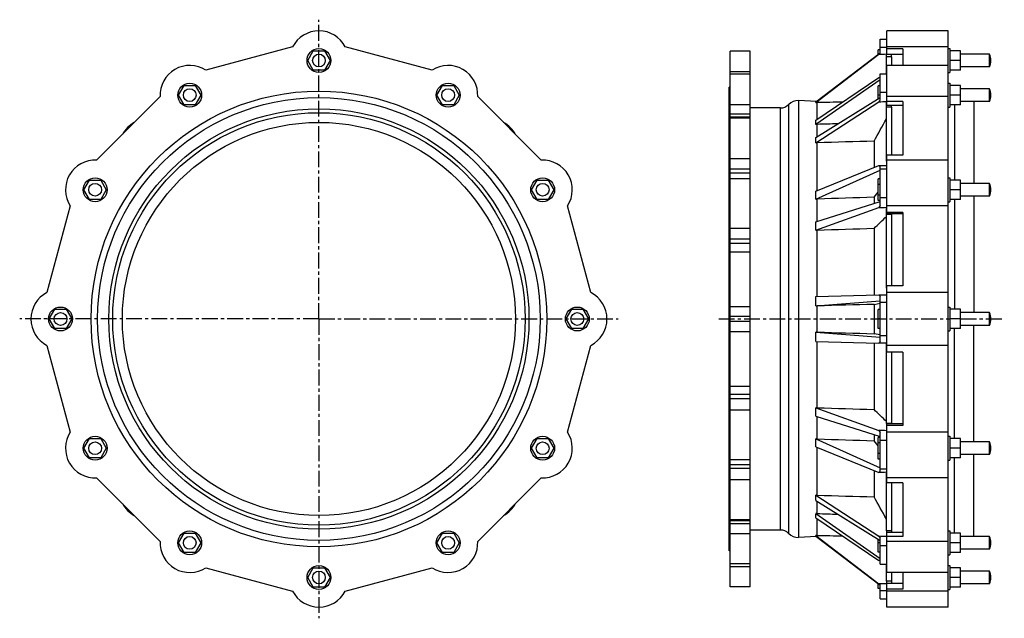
# Model space of a CAD drawing. Header units: millimetres. Extents: x -190 to 1338, y -56 to 873.
import ezdxf

# ---------------------------------------------------------------- set-up
doc = ezdxf.new("R2010")
doc.units = ezdxf.units.MM
doc.header["$LTSCALE"] = 65.395
doc.linetypes.add('CENTER', pattern=[0.6, 0.375, -0.075, 0.075, -0.075])
doc.layers.get('0').update_dxf_attribs({"linetype": 'CONTINUOUS'})
for name, color, linetype in [('02___PRT_ALL_AXES', 7, 'CONTINUOUS'), ('AXES', 7, 'CONTINUOUS'), ('SURFS', 7, 'CONTINUOUS')]:
    doc.layers.add(name, color=color, linetype=linetype)

msp = doc.modelspace()

# ---------------------------------------------------------------- linework, layer by layer
at = {"color": 7, "linetype": 'Continuous'}
for p, q in [((1141.9, 818.9), (1141.9, 826)), ((1144.9, 826), (1141.9, 826)), ((256.7, 809.2), (265.4, 824.2)), ((265.4, 824.2), (282.7, 824.2)), ((282.7, 824.2), (291.4, 809.2)), ((1154.9, 788.5), (1154.9, 814.9)), ((1162.4, 814.9), (1162.4, 801.5)), ((1269.9, 794.2), (1269.9, 824.2)), ((265.4, 794.2), (256.7, 809.2)), ((291.4, 809.2), (282.7, 794.2)), ((282.7, 794.2), (265.4, 794.2)), ((56.2, 755.5), (64.9, 770.5)), ((64.9, 770.5), (82.2, 770.5)), ((82.2, 770.5), (90.9, 755.5)), ((457.2, 755.5), (465.9, 770.5)), ((465.9, 770.5), (483.2, 770.5)), ((483.2, 770.5), (491.9, 755.5)), ((1141.9, 749.9), (1141.9, 770)), ((1144.9, 770), (1141.9, 770)), ((1269.9, 740.5), (1269.9, 770.5)), ((64.9, 740.5), (56.2, 755.5)), ((90.9, 755.5), (82.2, 740.5)), ((465.9, 740.5), (457.2, 755.5)), ((491.9, 755.5), (483.2, 740.5)), ((1144.9, 755.5), (1141.9, 755.5)), ((82.2, 740.5), (64.9, 740.5)), ((483.2, 740.5), (465.9, 740.5)), ((990.5, 80.7), (990.5, 735.7)), ((1002.9, 740.8), (1002.9, 75.6)), ((1003.2, 75.2), (1003.2, 741.1)), ((1018.2, 747), (1018.2, 69.4)), ((1047.4, 718), (1047.4, 743.9)), ((1154.9, 652.8), (1154.9, 736.6)), ((1162.4, 736.6), (1162.4, 662.2)), ((1047.4, 607.3), (1047.4, 681.4)), ((1135.5, 684.1), (1135.5, 643.1)), ((-90.5, 608.7), (-81.9, 623.7)), ((-81.9, 623.7), (-64.6, 623.7)), ((-64.6, 623.7), (-55.9, 608.7)), ((604, 608.7), (612.7, 623.7)), ((612.7, 623.7), (630, 623.7)), ((630, 623.7), (638.7, 608.7)), ((1141.9, 591.8), (1141.9, 625.5)), ((1144.9, 625.5), (1141.9, 625.5)), ((1144.9, 617.1), (1141.9, 617.1)), ((1269.9, 593.7), (1269.9, 623.7)), ((-81.9, 593.7), (-90.5, 608.7)), ((-55.9, 608.7), (-64.6, 593.7)), ((612.7, 593.7), (604, 608.7)), ((638.7, 608.7), (630, 593.7)), ((1144.9, 600.3), (1141.9, 600.3)), ((-64.6, 593.7), (-81.9, 593.7)), ((630, 593.7), (612.7, 593.7)), ((1144.9, 591.8), (1141.9, 591.8)), ((1154.9, 455.8), (1154.9, 570.3)), ((1162.4, 570.3), (1162.4, 459.5)), ((1047.4, 443.2), (1047.4, 545.8)), ((1135.5, 548.6), (1135.5, 445.6)), ((-144.3, 408.2), (-135.6, 423.2)), ((-135.6, 423.2), (-118.3, 423.2)), ((-118.3, 423.2), (-109.6, 408.2)), ((657.7, 408.2), (666.4, 423.2)), ((666.4, 423.2), (683.7, 423.2)), ((683.7, 423.2), (692.4, 408.2)), ((1141.9, 393.6), (1141.9, 422.8)), ((1144.9, 422.8), (1141.9, 422.8)), ((1269.9, 393.2), (1269.9, 423.2)), ((-135.6, 393.2), (-144.3, 408.2)), ((-109.6, 408.2), (-118.3, 393.2)), ((666.4, 393.2), (657.7, 408.2)), ((692.4, 408.2), (683.7, 393.2)), ((1144.9, 408.2), (1141.9, 408.2)), ((-118.3, 393.2), (-135.6, 393.2)), ((683.7, 393.2), (666.4, 393.2)), ((1144.9, 393.6), (1141.9, 393.6)), ((660, 232.6), (696.1, 367.3)), ((1047.4, 270.6), (1047.4, 373.1)), ((1135.5, 370.8), (1135.5, 267.8)), ((1154.9, 246), (1154.9, 360.6)), ((1162.4, 356.9), (1162.4, 246)), ((-90.5, 207.7), (-81.9, 222.7)), ((-81.9, 222.7), (-64.6, 222.7)), ((-64.6, 222.7), (-55.9, 207.7)), ((604, 207.7), (612.7, 222.7)), ((612.7, 222.7), (630, 222.7)), ((630, 222.7), (638.7, 207.7)), ((1144.9, 224.5), (1141.9, 224.5)), ((1141.9, 190.8), (1141.9, 224.5)), ((1144.9, 216.1), (1141.9, 216.1)), ((1269.9, 192.7), (1269.9, 222.7)), ((-81.9, 192.7), (-90.5, 207.7)), ((-55.9, 207.7), (-64.6, 192.7)), ((612.7, 192.7), (604, 207.7)), ((638.7, 207.7), (630, 192.7)), ((1047.4, 134.9), (1047.4, 209)), ((1144.9, 199.3), (1141.9, 199.3)), ((-64.6, 192.7), (-81.9, 192.7)), ((630, 192.7), (612.7, 192.7)), ((1144.9, 190.8), (1141.9, 190.8)), ((1135.5, 173.2), (1135.5, 132.3)), ((1154.9, 79.7), (1154.9, 163.6)), ((1162.4, 154.1), (1162.4, 79.7)), ((1047.4, 72.5), (1047.4, 98.3)), ((56.2, 60.9), (64.9, 75.9)), ((64.9, 75.9), (82.2, 75.9)), ((82.2, 75.9), (90.9, 60.9)), ((457.2, 60.9), (465.9, 75.9)), ((465.9, 75.9), (483.2, 75.9)), ((483.2, 75.9), (491.9, 60.9)), ((1141.9, 46.3), (1141.9, 66.4)), ((1269.9, 45.9), (1269.9, 75.9)), ((1314.9, 70.8), (1269.9, 70.8)), ((64.9, 45.9), (56.2, 60.9)), ((82.2, 45.9), (64.9, 45.9)), ((90.9, 60.9), (82.2, 45.9)), ((465.9, 45.9), (457.2, 60.9)), ((483.2, 45.9), (465.9, 45.9)), ((491.9, 60.9), (483.2, 45.9)), ((1144.9, 60.9), (1141.9, 60.9)), ((1144.9, 46.3), (1141.9, 46.3)), ((1314.9, 51), (1269.9, 51)), ((256.7, 7.2), (265.4, 22.2)), ((265.4, 22.2), (282.7, 22.2)), ((282.7, 22.2), (291.4, 7.2)), ((1154.9, 1.4), (1154.9, 27.9)), ((1269.9, -7.8), (1269.9, 22.2)), ((265.4, -7.8), (256.7, 7.2)), ((291.4, 7.2), (282.7, -7.8)), ((1162.4, 14.9), (1162.4, 1.4)), ((282.7, -7.8), (265.4, -7.8)), ((1141.9, -9.7), (1141.9, -2.6)), ((1144.9, -9.7), (1141.9, -9.7))]:
    msp.add_line(p, q, dxfattribs=at)
for radius in [320, 305]:
    msp.add_circle((274.1, 408.2), radius, dxfattribs=at)
for centre, start, end in [((675.1, 408.2), 297.2176, 62.7824), ((621.3, 207.7), 267.2176, 32.7824)]:
    msp.add_arc(centre, 46, start, end, dxfattribs=at)
at = {"layer": '02___PRT_ALL_AXES', "color": 7, "linetype": 'CENTER'}
for p, q in [((274.1, 408.2), (274.1, 872.5)), ((274.1, 408.2), (-190.3, 408.2)), ((274.1, 408.2), (274.1, -56.2)), ((274.1, 408.2), (738.4, 408.2)), ((894.6, 408.2), (1253.4, 408.2)), ((1269.9, 408.2), (1337.7, 408.2))]:
    msp.add_line(p, q, dxfattribs=at)
at = {"layer": '02___PRT_ALL_AXES', "color": 7, "linetype": 'Continuous'}
for p, q in [((1155.4, 818.7), (1155.4, 855.2)), ((1250.4, 855.2), (1155.4, 855.2)), ((1250.4, -38.8), (1250.4, 855.2)), ((233.2, 830.2), (98.5, 794.1)), ((449.7, 794.1), (315, 830.2)), ((1250.4, 830.2), (1155.4, 830.2)), ((1180.4, 827.4), (1155.4, 827.4)), ((1180.4, 827.4), (1180.4, 801.5)), ((1250.4, 827.7), (1253.4, 827.7)), ((1253.4, 827.7), (1253.4, 790.7)), ((1180.4, 818.7), (1155.4, 818.7)), ((1269.9, 824.2), (1253.4, 824.2)), ((1314.9, 819.1), (1269.9, 819.1)), ((1314.9, 799.3), (1314.9, 819.1)), ((1155.4, 739.3), (1155.4, 801.5)), ((1250.4, 801.5), (1155.4, 801.5)), ((1269.9, 809.2), (1253.4, 809.2)), ((1314.9, 799.3), (1269.9, 799.3)), ((1250.4, 790.7), (1253.4, 790.7)), ((1269.9, 794.2), (1253.4, 794.2)), ((1250.4, 774), (1253.4, 774)), ((1253.4, 774), (1253.4, 737)), ((1269.9, 770.5), (1253.4, 770.5)), ((1314.9, 765.4), (1269.9, 765.4)), ((1314.9, 745.6), (1314.9, 765.4)), ((27.6, 753.2), (-71, 654.6)), ((619.1, 654.6), (520.5, 753.2)), ((1250.4, 753.2), (1155.4, 753.2)), ((1269.9, 755.5), (1253.4, 755.5)), ((1180.4, 745.6), (1155.4, 745.6)), ((1180.4, 739.3), (1155.4, 739.3)), ((1180.4, 745.6), (1180.4, 662.2)), ((1250.4, 737), (1253.4, 737)), ((1269.9, 740.5), (1253.4, 740.5)), ((1260.4, 740.5), (1260.4, 623.7)), ((1314.9, 745.6), (1269.9, 745.6)), ((1290.4, 745.6), (1290.4, 618.6)), ((1155.4, 571.1), (1155.4, 662.2)), ((1180.4, 662.2), (1155.4, 662.2)), ((1250.4, 654.7), (1155.4, 654.7)), ((1250.4, 627.2), (1253.4, 627.2)), ((1253.4, 627.2), (1253.4, 590.2)), ((1269.9, 623.7), (1253.4, 623.7)), ((1314.9, 618.6), (1269.9, 618.6)), ((1314.9, 598.8), (1314.9, 618.6)), ((1269.9, 608.7), (1253.4, 608.7)), ((1314.9, 598.8), (1269.9, 598.8)), ((1290.4, 598.8), (1290.4, 418.1)), ((-111.9, 583.8), (-148, 449.1)), ((696.1, 449.1), (660, 583.8)), ((1250.4, 583.8), (1155.4, 583.8)), ((1250.4, 590.2), (1253.4, 590.2)), ((1269.9, 593.7), (1253.4, 593.7)), ((1260.4, 593.7), (1260.4, 423.2)), ((1180.4, 573.4), (1155.4, 573.4)), ((1180.4, 571.1), (1155.4, 571.1)), ((1180.4, 573.4), (1180.4, 459.5)), ((1155.4, 356.9), (1155.4, 459.5)), ((1180.4, 459.5), (1155.4, 459.5)), ((1250.4, 449.1), (1155.4, 449.1)), ((1250.4, 426.7), (1253.4, 426.7)), ((1253.4, 426.7), (1253.4, 389.7)), ((1269.9, 423.2), (1253.4, 423.2)), ((1314.9, 418.1), (1269.9, 418.1)), ((1314.9, 398.3), (1314.9, 418.1)), ((1269.9, 408.2), (1253.4, 408.2)), ((1314.9, 398.3), (1269.9, 398.3)), ((1290.4, 217.6), (1290.4, 398.3)), ((1250.4, 389.7), (1253.4, 389.7)), ((1269.9, 393.2), (1253.4, 393.2)), ((1260.4, 222.7), (1260.4, 393.2)), ((-148, 367.3), (-111.9, 232.6)), ((1250.4, 367.3), (1155.4, 367.3)), ((1180.4, 356.9), (1155.4, 356.9)), ((1180.4, 356.9), (1180.4, 243)), ((1180.4, 245.3), (1155.4, 245.3)), ((1155.4, 154.1), (1155.4, 245.3)), ((1180.4, 243), (1155.4, 243)), ((1250.4, 232.6), (1155.4, 232.6)), ((1250.4, 226.2), (1253.4, 226.2)), ((1253.4, 226.2), (1253.4, 189.2)), ((1269.9, 222.7), (1253.4, 222.7)), ((1314.9, 217.6), (1269.9, 217.6)), ((1314.9, 197.8), (1314.9, 217.6)), ((1269.9, 207.7), (1253.4, 207.7)), ((1250.4, 189.2), (1253.4, 189.2)), ((1269.9, 192.7), (1253.4, 192.7)), ((1260.4, 75.9), (1260.4, 192.7)), ((1314.9, 197.8), (1269.9, 197.8)), ((1290.4, 70.8), (1290.4, 197.8)), ((-71, 161.7), (27.6, 63.1)), ((520.5, 63.1), (619.1, 161.7)), ((1250.4, 161.7), (1155.4, 161.7)), ((1180.4, 154.1), (1155.4, 154.1)), ((1180.4, 154.1), (1180.4, 70.7)), ((1180.4, 77.1), (1155.4, 77.1)), ((1155.4, 14.9), (1155.4, 77.1)), ((1250.4, 79.4), (1253.4, 79.4)), ((1253.4, 79.4), (1253.4, 42.4)), ((1180.4, 70.7), (1155.4, 70.7)), ((1250.4, 63.1), (1155.4, 63.1)), ((1269.9, 75.9), (1253.4, 75.9)), ((1314.9, 51), (1314.9, 70.8)), ((1269.9, 60.9), (1253.4, 60.9)), ((1269.9, 45.9), (1253.4, 45.9)), ((1250.4, 42.4), (1253.4, 42.4)), ((98.5, 22.2), (233.2, -13.9)), ((315, -13.9), (449.7, 22.2)), ((1250.4, 25.7), (1253.4, 25.7)), ((1253.4, 25.7), (1253.4, -11.3)), ((1269.9, 22.2), (1253.4, 22.2)), ((1314.9, 17.1), (1269.9, 17.1)), ((1314.9, -2.7), (1314.9, 17.1)), ((1250.4, 14.9), (1155.4, 14.9)), ((1180.4, 14.9), (1180.4, -11.1)), ((1269.9, 7.2), (1253.4, 7.2)), ((1180.4, -2.4), (1155.4, -2.4)), ((1155.4, -38.8), (1155.4, -2.4)), ((1180.4, -11.1), (1155.4, -11.1)), ((1250.4, -13.9), (1155.4, -13.9)), ((1250.4, -11.3), (1253.4, -11.3)), ((1269.9, -7.8), (1253.4, -7.8)), ((1314.9, -2.7), (1269.9, -2.7)), ((1250.4, -38.8), (1155.4, -38.8))]:
    msp.add_line(p, q, dxfattribs=at)
for centre, radius in [((274.1, 809.2), 18.5), ((274.1, 809.2), 9.9), ((73.6, 755.5), 18.5), ((73.6, 755.5), 9.9), ((474.6, 755.5), 18.5), ((474.6, 755.5), 9.9), ((274.1, 408.2), 353.5), ((274.1, 408.2), 343.5), ((274.1, 408.2), 326), ((-73.2, 608.7), 18.5), ((621.3, 608.7), 18.5), ((-73.2, 608.7), 9.9), ((621.3, 608.7), 9.9), ((-126.9, 408.2), 18.5), ((-126.9, 408.2), 9.9), ((675.1, 408.2), 18.5), ((675.1, 408.2), 9.9), ((-73.2, 207.7), 18.5), ((-73.2, 207.7), 9.9), ((621.3, 207.7), 18.5), ((621.3, 207.7), 9.9), ((73.6, 60.9), 18.5), ((474.6, 60.9), 18.5), ((73.6, 60.9), 9.9), ((474.6, 60.9), 9.9), ((274.1, 7.2), 18.5), ((274.1, 7.2), 9.9)]:
    msp.add_circle(centre, radius, dxfattribs=at)
for centre, radius, start, end in [((274.1, 809.2), 46, 27.2176, 152.7824), ((1291.4, 809.2), 25.5, 337.1576, 22.8424), ((73.6, 755.5), 46, 57.2176, 182.7824), ((474.6, 755.5), 46, 357.2176, 122.7824), ((1291.4, 755.5), 25.5, 337.1576, 22.8424), ((-73.2, 608.7), 46, 87.2176, 212.7824), ((621.3, 608.7), 46, 327.2176, 92.7824), ((1291.4, 608.7), 25.5, 337.1576, 22.8424), ((-126.9, 408.2), 46, 117.2176, 242.7824), ((1291.4, 408.2), 25.5, 337.1576, 22.8424), ((-73.2, 207.7), 46, 147.2176, 272.7824), ((1291.4, 207.7), 25.5, 337.1576, 22.8424), ((73.6, 60.9), 46, 177.2176, 302.7824), ((474.6, 60.9), 46, 237.2176, 2.7824), ((1291.4, 60.9), 25.5, 337.1576, 22.8424), ((1291.4, 7.2), 25.5, 337.1576, 22.8424), ((274.1, 7.2), 46, 207.2176, 332.7824)]:
    msp.add_arc(centre, radius, start, end, dxfattribs=at)
at = {"layer": 'AXES', "color": 7, "linetype": 'Continuous'}
for p, q in [((912.4, -7.3), (912.4, 823.6)), ((943.4, 823.6), (912.4, 823.6)), ((943.4, -7.3), (943.4, 823.6)), ((912.4, 792), (943.4, 792)), ((943.4, 787.9), (912.4, 787.9)), ((910.9, 48.5), (910.9, 767.9)), ((912.4, 767.9), (910.9, 767.9)), ((912.4, 755), (910.9, 755)), ((912.4, 745.5), (910.9, 745.5)), ((912.4, 740.9), (943.4, 740.9)), ((943.4, 725.8), (912.4, 725.8)), ((943.4, 721.5), (912.4, 721.5)), ((943.4, 719.8), (912.4, 719.8)), ((912.4, 708.1), (910.9, 708.1)), ((912.4, 690.2), (910.9, 690.2)), ((912.4, 657.3), (943.4, 657.3)), ((912.4, 631.9), (910.9, 631.9)), ((943.4, 640.4), (912.4, 640.4)), ((943.4, 634.4), (912.4, 634.4)), ((912.4, 626.1), (943.4, 626.1)), ((912.4, 607.3), (910.9, 607.3)), ((912.4, 549.3), (943.4, 549.3)), ((912.4, 533.8), (910.9, 533.8)), ((943.4, 532.2), (912.4, 532.2)), ((943.4, 525.2), (912.4, 525.2)), ((912.4, 504.8), (910.9, 504.8)), ((912.4, 512.6), (943.4, 512.6)), ((912.4, 423.4), (910.9, 423.4)), ((912.4, 427.5), (943.4, 427.5)), ((943.4, 411.9), (912.4, 411.9)), ((943.4, 404.5), (912.4, 404.5)), ((912.4, 392.9), (910.9, 392.9)), ((912.4, 388.9), (943.4, 388.9)), ((912.4, 311.5), (910.9, 311.5)), ((912.4, 303.8), (943.4, 303.8)), ((943.4, 291.2), (912.4, 291.2)), ((912.4, 282.5), (910.9, 282.5)), ((943.4, 284.2), (912.4, 284.2)), ((912.4, 267.1), (943.4, 267.1)), ((912.4, 209.1), (910.9, 209.1)), ((912.4, 184.4), (910.9, 184.4)), ((912.4, 190.3), (943.4, 190.3)), ((943.4, 181.9), (912.4, 181.9)), ((943.4, 176), (912.4, 176)), ((912.4, 159.1), (943.4, 159.1)), ((912.4, 126.2), (910.9, 126.2)), ((912.4, 108.2), (910.9, 108.2)), ((943.4, 96.6), (912.4, 96.6)), ((943.4, 94.8), (912.4, 94.8)), ((943.4, 90.5), (912.4, 90.5)), ((912.4, 70.8), (910.9, 70.8)), ((912.4, 61.4), (910.9, 61.4)), ((912.4, 75.4), (943.4, 75.4)), ((912.4, 48.5), (910.9, 48.5)), ((943.4, 28.5), (912.4, 28.5)), ((912.4, 24.4), (943.4, 24.4)), ((943.4, -7.3), (912.4, -7.3))]:
    msp.add_line(p, q, dxfattribs=at)
for centre, start, end in [((12.4, 669.8), 119.7923, 150.2077), ((535.7, 669.8), 29.7923, 60.2077), ((12.4, 146.6), 209.7923, 240.2077), ((535.7, 146.6), 299.7923, 330.2077)]:
    msp.add_arc(centre, 50, start, end, dxfattribs=at)
at = {"layer": 'SURFS', "color": 7, "linetype": 'Continuous'}
for p, q in [((1144.9, 820.7), (1144.9, 842.2)), ((1144.9, 842.2), (1155.4, 842.2)), ((1155.4, 829.2), (1144.9, 829.2)), ((1045.1, 744), (1143.1, 819.1)), ((1045.3, 745.2), (1144.9, 821.2)), ((1154.9, 814.9), (1154.9, 819.3)), ((1162.4, 814.9), (1154.9, 814.9)), ((1162.4, 814.9), (1162.4, 818.7)), ((1045.1, 716.5), (1143.1, 782.9)), ((1045.3, 710.2), (1144.9, 779.9)), ((1144.9, 747.9), (1144.9, 788.5)), ((1144.9, 788.5), (1155.4, 788.5)), ((1045.3, 689.9), (1144.9, 751.8)), ((1155.4, 759.7), (1144.9, 759.7)), ((990.5, 735.7), (943.4, 735.7)), ((1003.2, 741.1), (1002.9, 740.8)), ((1046.1, 745.7), (1018.2, 747)), ((1045.1, 681.5), (1143.1, 745.3)), ((1045.1, 744), (1047.4, 743.9)), ((1154.9, 736.6), (1154.9, 745.6)), ((1162.4, 736.6), (1154.9, 736.6)), ((1162.4, 736.6), (1162.4, 739.3)), ((1045.3, 710.2), (1047.4, 710.1)), ((1047.4, 691.2), (1047.4, 710.1)), ((1045.1, 681.5), (1047.4, 681.4)), ((1045.1, 606.4), (1143.1, 646.2)), ((1144.9, 584), (1144.9, 644.9)), ((1154.9, 652.8), (1154.9, 646)), ((1155.4, 652.8), (1154.9, 652.8)), ((1045.3, 594.2), (1144.9, 639.1)), ((1144.9, 641.4), (1155.4, 641.4)), ((1135.5, 597), (1141.9, 604.8)), ((1135.5, 597), (1135.5, 587.4)), ((1155.4, 596), (1144.9, 596)), ((1045.1, 545.8), (1143.1, 581.1)), ((1045.3, 594.2), (1047.4, 594.2)), ((1045.3, 559.1), (1144.9, 590.3)), ((1047.4, 559.8), (1047.4, 594.2)), ((1154.9, 570.3), (1154.9, 581.5)), ((1162.4, 570.3), (1154.9, 570.3)), ((1162.4, 570.3), (1162.4, 571.1)), ((1045.1, 545.8), (1047.4, 545.8)), ((1045.1, 443.2), (1143.1, 445.8)), ((1144.9, 373.1), (1144.9, 443.3)), ((1154.9, 455.8), (1154.9, 445.5)), ((1155.4, 455.8), (1154.9, 455.8)), ((1045.3, 428.5), (1144.9, 436.3)), ((1045.3, 428.5), (1047.4, 428.5)), ((1047.4, 387.8), (1047.4, 428.5)), ((1135.5, 430.9), (1144.9, 432.6)), ((1135.5, 430.9), (1135.5, 385.4)), ((1144.9, 434.4), (1155.4, 434.4)), ((1047.4, 387.8), (1045.3, 387.9)), ((1045.3, 387.9), (1144.9, 380.1)), ((1144.9, 383.8), (1135.5, 385.4)), ((1045.1, 373.2), (1143.1, 370.6)), ((1155.4, 382), (1144.9, 382)), ((1154.9, 360.6), (1154.9, 370.9)), ((1155.4, 360.6), (1154.9, 360.6)), ((1047.4, 270.6), (1045.1, 270.6)), ((1045.1, 270.6), (1143.1, 235.2)), ((1045.3, 257.3), (1144.9, 226)), ((1047.4, 222.1), (1047.4, 256.6)), ((1162.4, 246), (1154.9, 246)), ((1154.9, 246), (1154.9, 234.9)), ((1162.4, 246), (1162.4, 245.3)), ((1144.9, 171.5), (1144.9, 232.3)), ((1045.3, 222.1), (1144.9, 177.3)), ((1047.4, 222.1), (1045.3, 222.1)), ((1135.5, 229), (1135.5, 219.3)), ((1141.9, 211.5), (1135.5, 219.3)), ((1144.9, 220.3), (1155.4, 220.3)), ((1045.1, 210), (1143.1, 170.2)), ((1155.4, 175), (1144.9, 175)), ((1154.9, 163.6), (1154.9, 170.3)), ((1155.4, 163.6), (1154.9, 163.6)), ((1047.4, 134.9), (1045.1, 134.9)), ((1045.1, 134.9), (1143.1, 71.1)), ((1045.3, 126.5), (1144.9, 64.6)), ((1047.4, 106.3), (1047.4, 125.2)), ((1045.1, 99.9), (1143.1, 33.5)), ((1047.4, 106.3), (1045.3, 106.2)), ((1045.3, 106.2), (1144.9, 36.4)), ((990.5, 80.7), (943.4, 80.7)), ((1162.4, 79.7), (1154.9, 79.7)), ((1154.9, 79.7), (1154.9, 70.8)), ((1162.4, 79.7), (1162.4, 77.1)), ((1003.2, 75.2), (1002.9, 75.6)), ((1046.1, 70.6), (1018.2, 69.4)), ((1047.4, 72.5), (1045.1, 72.4)), ((1045.1, 72.4), (1143.1, -2.8)), ((1045.3, 71.2), (1144.9, -4.8)), ((1144.9, 27.9), (1144.9, 68.5)), ((1144.9, 56.6), (1155.4, 56.6)), ((1144.9, 27.9), (1155.4, 27.9)), ((1162.4, 1.4), (1154.9, 1.4)), ((1154.9, 1.4), (1154.9, -3)), ((1162.4, 1.4), (1162.4, -2.4)), ((1144.9, -25.8), (1144.9, -4.4)), ((1144.9, -12.9), (1155.4, -12.9)), ((1144.9, -25.8), (1155.4, -25.8))]:
    msp.add_line(p, q, dxfattribs=at)
for centre, radius, start, end in [((990.5, 753.2), 17.5, 270, 315), ((1017.3, 727), 20, 87.4679, 135), ((990.5, 63.2), 17.5, 45, 90), ((1017.3, 89.4), 20, 225, 272.5321)]:
    msp.add_arc(centre, radius, start, end, dxfattribs=at)
for centre, major_axis, ratio, start_param, end_param in [((1189.6, 853.6), (52.1, 40), 0.033157, 2.576893, 2.650251), ((456.8, 853.6), (1527.5, 2.7), 0.026124, -1.104923, -1.096227), ((1189.6, 822.9), (51.4, 38.3), 0.222761, -2.840184, -2.766826), ((578.5, 387.6), (466.7, 357.9), 0.033102, -0.058591, -0.017356), ((17320.6, 436.6), (23736, 42.6), 0.019474, 2.323906, 2.326176), ((1189.6, 764.9), (51, 37.1), 0.292693, 2.3924, 2.465758), ((456.8, 764.9), (1527.5, 22.3), 0.021722, -1.105194, -1.096498), ((578.5, 389.6), (460.6, 343.2), 0.22241, -0.172238, -0.131004), ((16702.1, 587.1), (23323.7, 268.5), 0.017532, 2.304568, 2.306409), ((578.5, 391.1), (456.7, 332.3), 0.292248, -0.242724, -0.201489), ((17320.6, 639.5), (23736, 347), 0.016192, 2.320889, 2.325975), ((456.8, 681.1), (1527.5, -33.2), 0.01461, -1.104559, -1.095863), ((1189.6, 681.1), (49.7, 31.3), 0.501489, -2.981334, -2.907976), ((578.5, 396.7), (445.3, 279.8), 0.500806, -0.312887, -0.271653), ((16702.1, 746), (23323.7, 506.8), 0.010891, 2.301291, 2.306374), ((1189.6, 580.7), (49.6, 27.8), 0.579549, 2.287716, 2.361074), ((456.8, 580.7), (1527.5, 35.9), 0.011501, -1.105147, -1.096451), ((578.5, 399.1), (444.1, 248.9), 0.578769, -0.346828, -0.305593), ((17320.6, 780.3), (23736, 558.4), 0.008573, 2.320924, 2.32601), ((578.5, 406.8), (464.8, 58.3), 0.759239, -0.102919, -0.061685), ((456.8, 466.1), (1527.5, -39.9), 0.001795, -1.10483, -1.096133), ((1189.6, 466.1), (51.9, 6.5), 0.760481, -2.771156, -2.697798), ((16702.1, 814.3), (23323.7, 609.3), 0.001338, 2.301492, 2.306576), ((578.5, 409.6), (464.8, -58.3), 0.759239, 0.061685, 0.102919), ((16702.1, 2), (23323.7, -609.3), 0.001338, -2.306576, -2.301492), ((1189.6, 350.2), (51.9, -6.5), 0.760481, 2.697798, 2.771156), ((456.8, 350.2), (1527.5, 39.9), 0.001795, 1.096133, 1.10483), ((578.5, 417.3), (444.1, -248.9), 0.578769, 0.305593, 0.346828), ((17320.6, 36), (23736, -558.4), 0.008573, -2.32601, -2.320924), ((456.8, 235.7), (1527.5, -35.9), 0.011501, 1.096451, 1.105147), ((1189.6, 235.7), (49.6, -27.8), 0.579549, -2.361074, -2.287716), ((578.5, 419.7), (445.3, -279.8), 0.500806, 0.271653, 0.312887), ((16702.1, 70.4), (23323.7, -506.8), 0.010891, -2.306374, -2.301291), ((1189.6, 135.3), (49.7, -31.3), 0.501489, 2.907976, 2.981334), ((456.8, 135.3), (1527.5, 33.2), 0.01461, 1.095863, 1.104559), ((578.5, 425.3), (456.7, -332.3), 0.292248, 0.201489, 0.242724), ((17320.6, 176.9), (23736, -347), 0.016192, -2.325975, -2.320889), ((578.5, 426.7), (460.6, -343.2), 0.22241, 0.131004, 0.172238), ((16702.1, 229.3), (23323.7, -268.5), 0.017532, -2.306409, -2.304568), ((578.5, 428.8), (466.7, -357.9), 0.033102, 0.017356, 0.058591), ((17320.6, 379.8), (23736, -42.6), 0.019474, -2.326176, -2.323906), ((456.8, 51.4), (1527.5, -22.3), 0.021722, 1.096498, 1.105194), ((1189.6, 51.4), (51, -37.1), 0.292693, -2.465758, -2.3924), ((1189.6, -6.5), (51.4, -38.3), 0.222761, 2.766826, 2.840184), ((456.8, -37.2), (1527.5, -2.7), 0.026124, 1.096227, 1.104923), ((1189.6, -37.2), (52.1, -40), 0.033157, -2.650251, -2.576893)]:
    msp.add_ellipse(centre, major_axis=major_axis, ratio=ratio, start_param=start_param, end_param=end_param, dxfattribs=at)
for points in [[(1135.5, 684.1), (1142, 695.7), (1148.4, 707.3), (1154.9, 718.9)], [(1135.5, 548.6), (1142, 554.8), (1148.4, 561.1), (1154.9, 567.3)], [(1154.9, 249), (1148.4, 255.3), (1142, 261.5), (1135.5, 267.8)], [(1154.9, 97.5), (1148.4, 109.1), (1142, 120.7), (1135.5, 132.3)]]:
    msp.add_open_spline(points, degree=3, dxfattribs=at)

doc.saveas('drawing.dxf')
